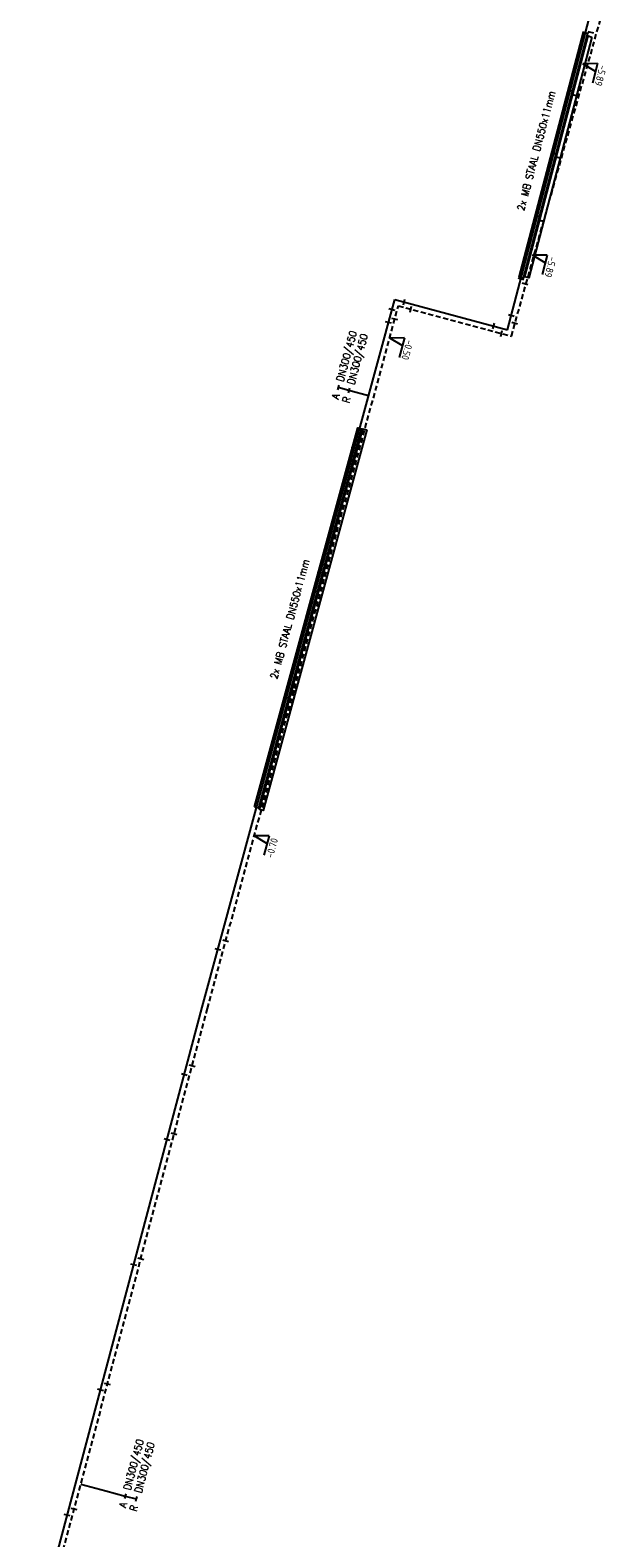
# Model space of a CAD drawing. Header units: millimetres. Extents: x 0 to 118318689, y 0 to 490460760.
# Tile 114 of 117: x 117691543 to 117762749, y 488187794 to 488373952. Entities that reach past the tile are written whole.
import ezdxf
from ezdxf.enums import TextEntityAlignment as Align

# ---------------------------------------------------------------- set-up
doc = ezdxf.new("R2010")
doc.units = ezdxf.units.MM
doc.header["$LTSCALE"] = 200
doc.linetypes.add('HIDDEN2', pattern=[4.7625, 3.175, -1.5875])
doc.layers.get('0').update_dxf_attribs({"color": 8})
for name, color, linetype in [('WT-C-mof', 7, 'Continuous'), ('WT-I-diam', 7, 'Continuous'), ('WT-I-NAP', 7, 'Continuous'), ('WT-L-aanvoer', 6, 'Continuous'), ('WT-L-MANTELBUIS', 6, 'Continuous'), ('WT-L-retour', 6, 'HIDDEN2')]:
    doc.layers.add(name, color=color, linetype=linetype)
doc.styles.add('DIN17', font='ROMANS.SHX', dxfattribs={"width": 0.9})
doc.styles.add('ISOCP', font='ISOCP.SHX')

# ---------------------------------------------------------------- blocks, each defined once
blk = doc.blocks.new('LR-mof')
at = {"color": 0, "linetype": 'ByBlock', "lineweight": -2}
blk.add_line((0, -0.75), (0, 0.75), dxfattribs=at)
blk = doc.blocks.new('nap1')
at = {"color": 0, "linetype": 'Continuous'}
for p, q in [((-1, 3.5), (0, 0)), ((-1, 3.5), (4, 3.5)), ((1, 3.5), (0, 0))]:
    blk.add_line(p, q, dxfattribs=at)
at = {"color": 0, "linetype": 'Continuous', "style": 'ISOCP'}
for tag, p in [('*1', (1.7, 5)), ('*2', (4, 1.5))]:
    blk.add_attdef(tag, text='', height=1.8, dxfattribs=at).set_placement(p, align=Align.MIDDLE)
blk = doc.blocks.new('LR-DIAO2')
at = {"color": 0, "lineweight": -3}
blk.add_line((0, 0), (0, -5), dxfattribs=at)
at = {"color": 0, "linetype": 'Continuous', "lineweight": -3}
blk.add_line((0, -5), (0, -7.8), dxfattribs=at)
at = {"color": 0, "lineweight": -3}
for points in [[(0.61, -5), (0, -5), (-0.61, -5)], [(0.61, -7.8), (0, -7.8), (-0.61, -7.8)]]:
    blk.add_lwpolyline(points, dxfattribs=at)
at = {"color": 1, "lineweight": -3, "style": 'DIN17', "width": 0.9}
for tag, p in [('*1', (-1.61, -5)), ('*2', (-1.61, -7.78))]:
    blk.add_attdef(tag, text='', height=1.8, dxfattribs=at).set_placement(p, align=Align.MIDDLE_RIGHT)
for tag, p in [('*11', (1.61, -5)), ('*12', (1.61, -7.8))]:
    blk.add_attdef(tag, text='', height=1.8, dxfattribs=at).set_placement(p, align=Align.MIDDLE_LEFT)
blk = doc.blocks.new('LR-DIAB2')
at = {"color": 0, "linetype": 'Continuous', "lineweight": -3}
blk.add_line((0, 5), (0, 7.8), dxfattribs=at)
at = {"color": 0, "lineweight": -3}
blk.add_line((0, 0), (0, 5), dxfattribs=at)
for points in [[(0.61, 7.8), (0, 7.8), (-0.61, 7.8)], [(0.61, 5), (0, 5), (-0.61, 5)]]:
    blk.add_lwpolyline(points, dxfattribs=at)
at = {"color": 1, "lineweight": -3, "style": 'DIN17', "width": 0.9}
for tag, p in [('*1', (-1.61, 7.8)), ('*2', (-1.61, 5.02))]:
    blk.add_attdef(tag, text='', height=1.8, dxfattribs=at).set_placement(p, align=Align.MIDDLE_RIGHT)
for tag, p in [('*11', (1.61, 7.8)), ('*12', (1.61, 5))]:
    blk.add_attdef(tag, text='', height=1.8, dxfattribs=at).set_placement(p, align=Align.MIDDLE_LEFT)

msp = doc.modelspace()

# ---------------------------------------------------------------- linework, layer by layer
at = {"layer": 'WT-I-diam'}
msp.add_line((117697804, 488194410), (117700867, 488193596), dxfattribs=at)
at = {"layer": 'WT-L-aanvoer', "lineweight": -3}
for p, q in [((117750494, 488336956), (117760787, 488376171)), ((117712800, 488253320), (117736558, 488340709)), ((117736558, 488340709), (117750494, 488336956)), ((117691543, 488173400), (117712800, 488253320))]:
    msp.add_line(p, q, dxfattribs=at)
at = {"layer": 'WT-L-MANTELBUIS', "lineweight": -3}
for points in [[(117751941, 488343454), (117759876, 488373688), (117760360, 488373561), (117752425, 488343327)], [(117760912, 488373105), (117753104, 488343356), (117752620, 488343482), (117760429, 488373232)], [(117719260, 488278036), (117731990, 488324862), (117732473, 488324730), (117719743, 488277905)], [(117733107, 488324586), (117720331, 488277591), (117719848, 488277722), (117732625, 488324717)]]:
    msp.add_lwpolyline(points, close=True, dxfattribs=at)
at = {"layer": 'WT-L-retour', "lineweight": -3}
for p, q in [((117750957, 488336159), (117762038, 488375561)), ((117713428, 488253151), (117737015, 488339912)), ((117737015, 488339912), (117750957, 488336159)), ((117692456, 488174303), (117713428, 488253151))]:
    msp.add_line(p, q, dxfattribs=at)

# ---------------------------------------------------------------- block references
at = {"layer": 'WT-C-mof', "linetype": 'Continuous', "lineweight": -3}
for p, xscale, yscale, zscale, rotation in [((117760800, 488373661), 499.9999999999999, 499.9999999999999, 499.9999999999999, 75.2934), ((117760109, 488373591), 499.9999999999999, 499.9999999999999, 499.9999999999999, 75.2934), ((117758236, 488366454), 499.9999999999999, 499.9999999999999, 499.9999999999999, 75.2934), ((117758765, 488365908), 499.9999999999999, 499.9999999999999, 499.9999999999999, 75.2934), ((117756204, 488358713), 499.9999999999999, 499.9999999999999, 499.9999999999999, 75.2934), ((117756742, 488358202), 499.9999999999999, 499.9999999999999, 499.9999999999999, 75.2934), ((117754165, 488350943), 499.9999999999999, 499.9999999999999, 499.9999999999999, 75.2934), ((117754692, 488350390), 499.9999999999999, 499.9999999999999, 499.9999999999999, 75.2934), ((117752142, 488343235), 499.9999999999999, 499.9999999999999, 499.9999999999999, 75.2934), ((117752649, 488342607), 499.9999999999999, 499.9999999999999, 499.9999999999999, 75.2934), ((117737729, 488340393), 499.9999999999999, 499.9999999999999, 499.9999999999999, 344.9313), ((117736211, 488339434), 499.9999999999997, 499.9999999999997, 499.9999999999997, 74.7908), ((117736569, 488338271), 499.9999999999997, 499.9999999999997, 499.9999999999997, 74.7908), ((117738550, 488339499), 499.9999999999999, 499.9999999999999, 499.9999999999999, 344.9313), ((117750954, 488338710), 499.9999999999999, 499.9999999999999, 499.9999999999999, 75.2934), ((117735783, 488337859), 499.9999999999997, 499.9999999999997, 499.9999999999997, 74.7908), ((117748772, 488337420), 499.9999999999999, 499.9999999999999, 499.9999999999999, 344.9313), ((117749737, 488336487), 499.9999999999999, 499.9999999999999, 499.9999999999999, 344.9313), ((117751375, 488337754), 499.9999999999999, 499.9999999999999, 499.9999999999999, 75.2934), ((117731580, 488322398), 499.9999999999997, 499.9999999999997, 499.9999999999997, 74.7908), ((117732483, 488323243), 499.9999999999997, 499.9999999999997, 499.9999999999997, 74.7908), ((117727381, 488306955), 499.9999999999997, 499.9999999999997, 499.9999999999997, 74.7908), ((117728282, 488307791), 499.9999999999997, 499.9999999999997, 499.9999999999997, 74.7908), ((117724088, 488292362), 499.9999999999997, 499.9999999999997, 499.9999999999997, 74.7908), ((117723186, 488291523), 499.9999999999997, 499.9999999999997, 499.9999999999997, 74.7908), ((117714735, 488260438), 499.9999999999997, 499.9999999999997, 499.9999999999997, 74.7908), ((117715692, 488261482), 499.9999999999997, 499.9999999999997, 499.9999999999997, 74.7908), ((117711538, 488246049), 500, 500, 500, 75.1056), ((117710579, 488244971), 500, 500, 500, 75.1056), ((117708447, 488236954), 500, 500, 500, 75.1056), ((117709305, 488237651), 500, 500, 500, 75.1056), ((117704336, 488221499), 500, 500, 500, 75.1056), ((117705207, 488222229, -617), 500, 500, 500, 75.1056), ((117701093, 488206775), 500, 500, 500, 75.1056), ((117700228, 488206054), 500, 500, 500, 75.1056), ((117696986, 488191335), 500, 500, 500, 75.1056), ((117696116, 488190593), 500, 500, 500, 75.1056)]:
    msp.add_blockref('LR-mof', p, dxfattribs=dict(at, xscale=xscale, yscale=yscale, zscale=zscale, rotation=rotation))
at = {"layer": 'WT-I-diam', "linetype": 'Continuous', "xscale": 500, "yscale": 500, "zscale": 500}
for name, p, rotation in [('LR-DIAB2', (117733321, 488328801), 74.79077263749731), ('LR-DIAO2', (117700867, 488193596), 75.10562930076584)]:
    msp.add_blockref(name, p, dxfattribs=dict(at, rotation=rotation)).add_auto_attribs({'*1': 'A', '*11': 'DN300/450', '*2': 'R', '*12': 'DN300/450'})
at = {"layer": 'WT-I-NAP', "linetype": 'Continuous'}
ref = msp.add_blockref('nap1', (117759784, 488369792), dxfattribs=dict(at, xscale=499.9999999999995, yscale=499.9999999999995, zscale=499.9999999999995, rotation=255.2934380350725))
ref.add_attrib('*1', '-5.89', dxfattribs={"layer": '0', "color": 1, "linetype": 'Continuous', "height": 900, "rotation": 255.29344, "style": 'ISOCP'}).set_placement((117761987, 488368335), align=Align.MIDDLE)
ref = msp.add_blockref('nap1', (117753579, 488346149), dxfattribs=dict(at, xscale=500.0000000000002, yscale=500.0000000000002, zscale=500.0000000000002, rotation=255.2934380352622))
ref.add_attrib('*1', '-5.89', dxfattribs={"layer": '0', "color": 1, "linetype": 'Continuous', "height": 900, "rotation": 255.29344, "style": 'ISOCP'}).set_placement((117755781, 488344692), align=Align.MIDDLE)
ref = msp.add_blockref('nap1', (117735935, 488335939), dxfattribs=dict(at, xscale=500.0000000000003, yscale=500.0000000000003, zscale=500.0000000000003, rotation=254.7907726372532))
ref.add_attrib('*1', '-0.50', dxfattribs={"layer": '0', "color": 1, "linetype": 'Continuous', "height": 900, "rotation": 254.79077, "style": 'ISOCP'}).set_placement((117738124, 488334462), align=Align.MIDDLE)
ref = msp.add_blockref('nap1', (117719220, 488274456), dxfattribs=dict(at, xscale=499.9999999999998, yscale=499.9999999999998, zscale=499.9999999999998, rotation=254.7907726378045))
ref.add_attrib('*1', '-0.70', dxfattribs={"layer": '0', "color": 1, "linetype": 'Continuous', "height": 900, "rotation": 74.93925, "style": 'ISOCP'}).set_placement((117721409, 488272980), align=Align.MIDDLE)

# ---------------------------------------------------------------- texts
at = {"layer": 'WT-L-MANTELBUIS', "lineweight": -3, "style": 'DIN17', "width": 0.9}
for rotation, p in [(75.29344, (117754464, 488358950)), (74.79077, (117724031, 488301120))]:
    msp.add_text('2x MB STAAL DN550x11mm', height=900, rotation=rotation, dxfattribs=at).set_placement(p, align=Align.CENTER)

doc.saveas('drawing.dxf')
